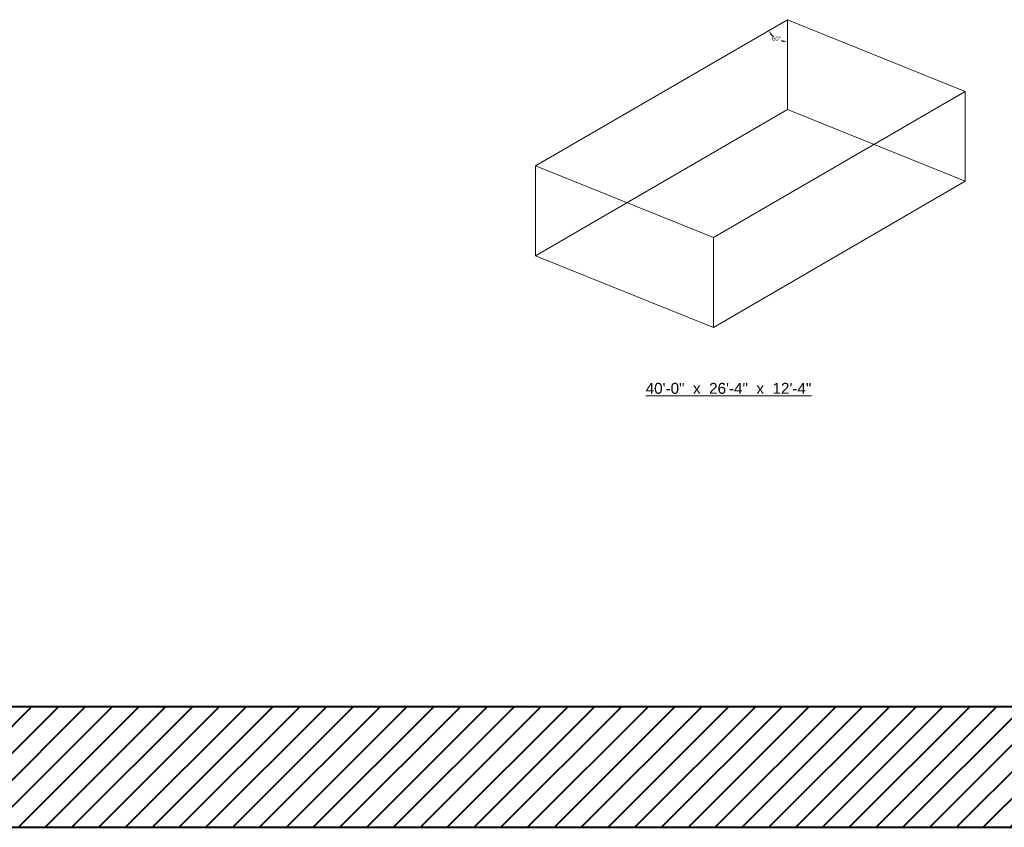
# Model space of a CAD drawing. Header units: inches. Extents: x -3 to 12799, y 241 to 11785.
# Tile 6 of 12: x 1911 to 3534, y 7606 to 8937. Entities that reach past the tile are written whole.
import ezdxf

# ---------------------------------------------------------------- set-up
doc = ezdxf.new("R2010")
doc.units = ezdxf.units.IN
doc.header["$MEASUREMENT"] = 0
doc.linetypes.add('DASHED2', pattern=[0.375, 0.25, -0.125])
for name, color, linetype, lineweight in [('E-ANNO-TEXT', 7, 'Continuous', 18), ('E-ISO-BLDG', 131, 'Continuous', 9), ('E-ISO-LPS', 7, 'DASHED2', 40)]:
    doc.layers.add(name, color=color, linetype=linetype, lineweight=lineweight)
doc.styles.get("Standard").update_dxf_attribs({"font": 'arial.ttf'})
doc.dimstyles.get("Standard").update_dxf_attribs({"dimtxt": 0.18, "dimasz": 0.18, "dimexe": 0.18, "dimexo": 0.0625, "dimgap": 0.09, "dimtad": 0, "dimtih": 1, "dimtoh": 1, "dimdec": 4, "dimzin": 0, "dimdsep": 46, "dimtxsty": 'Standard', "dimcen": 0.09, "dimadec": 0, "dimazin": 0, "dimtfac": 1, "dimtdec": 4, "dimtofl": 0, "dimtmove": 0, "dimatfit": 3, "dimfxl": 1, "dimtolj": 1, "dimtzin": 0, "dimarcsym": 0})

# ---------------------------------------------------------------- blocks, each defined once
blk = doc.blocks.new('*D8')
at = {"layer": 'Defpoints', "color": 0, "transparency": 16777216}
for p in [(3176.4, 8937.1), (3176.4, 8937.1), (3153.2, 8909.4), (3176.4, 8789.1), (2761.2, 8696.2)]:
    blk.add_point(p, dxfattribs=at)
at = {"layer": 'E-ISO-BLDG', "color": 0, "lineweight": -2, "transparency": 16777216}
for start, end in [(221.2566, 228.9133), (252.8767, 258.8712)]:
    blk.add_arc((3176.4, 8937.1), 36.1, start, end, dxfattribs=at)
at = {"layer": 'E-ISO-BLDG', "color": 0, "transparency": 16777216}
for points in [[(3148.3, 8912.6), (3150.2, 8914), (3145.2, 8919)], [(3169.5, 8902.9), (3169.3, 8900.5), (3176.4, 8901)]]:
    blk.add_solid(points, dxfattribs=at)
at = {"layer": 'E-ISO-BLDG', "color": 0, "transparency": 16777216, "insert": (3158.4, 8905.8), "char_height": 7, "attachment_point": 5}
blk.add_mtext('\\A1;60°', dxfattribs=at)

msp = doc.modelspace()

# ---------------------------------------------------------------- hatches: boundary and pattern name
at = {"layer": 'E-ISO-LPS', "true_color": 0x939598, "transparency": 33554687}
h = msp.add_hatch(dxfattribs=at)
h.set_pattern_fill('ANSI31', color=252, scale=250)
h.set_pattern_definition([(45, (-2.954, 1142.996), (-22.09709, 22.09709), [])])
h.paths.add_polyline_path([(12798.72841, 7805.52384), (-2.96277, 7805.52384), (-2.96277, 7606.27187), (12798.72841, 7606.27187)])

# ---------------------------------------------------------------- linework, layer by layer
at = {"layer": 'E-ISO-BLDG'}
for p, q in [((2761.2447, 8696.19404), (3176.4031, 8937.12216)), ((3176.4031, 8937.12216), (3469.42974, 8818.88835)), ((3176.4031, 8789.09816), (3176.4031, 8937.12216)), ((3054.27135, 8577.96022), (3469.42974, 8818.88835)), ((3469.42974, 8670.86435), (3469.42974, 8818.88835)), ((2761.2447, 8548.17004), (3176.4031, 8789.09816)), ((3176.4031, 8789.09816), (3469.42974, 8670.86435)), ((2761.2447, 8548.17004), (2761.2447, 8696.19404)), ((2761.2447, 8696.19404), (3054.27135, 8577.96022)), ((3054.27135, 8429.93622), (3469.42974, 8670.86435)), ((3054.27135, 8429.93622), (3054.27135, 8577.96022)), ((2761.2447, 8548.17004), (3054.27135, 8429.93622))]:
    msp.add_line(p, q, dxfattribs=at)
at = {"layer": 'E-ISO-LPS', "linetype": 'Continuous'}
for p, q in [((-2.96277, 7805.52384), (12798.72841, 7805.52384)), ((-2.96277, 7606.27187), (12798.72841, 7606.27187))]:
    msp.add_line(p, q, dxfattribs=at)

# ---------------------------------------------------------------- texts
at = {"layer": 'E-ANNO-TEXT', "insert": (2942.63878, 8338.64017), "char_height": 18, "attachment_point": 1}
msp.add_mtext_dynamic_manual_height_columns('{\\L40\'-0"  x  26\'-4"  x  12\'-4"}', width=297.7458048, gutter_width=48, heights=[0], dxfattribs=at)

# ---------------------------------------------------------------- dimensions: what is measured, and where the dimension line sits
at = {"layer": 'E-ISO-BLDG'}
dim = msp.add_angular_dim_2l(base=(3153.24231, 8909.43671), line1=((3176.4031, 8789.09816), (3176.4031, 8937.12216)), line2=((2761.2447, 8696.19404), (3176.4031, 8937.12216)), dimstyle='Standard', override={"dimtxt": 7, "dimasz": 7, "dimgap": 0.5}, dxfattribs=at)
dim.commit()
dim.dimension.update_dxf_attribs({"geometry": '*D8', "text_midpoint": (3158.39007, 8905.84218)})

doc.saveas('drawing.dxf')
